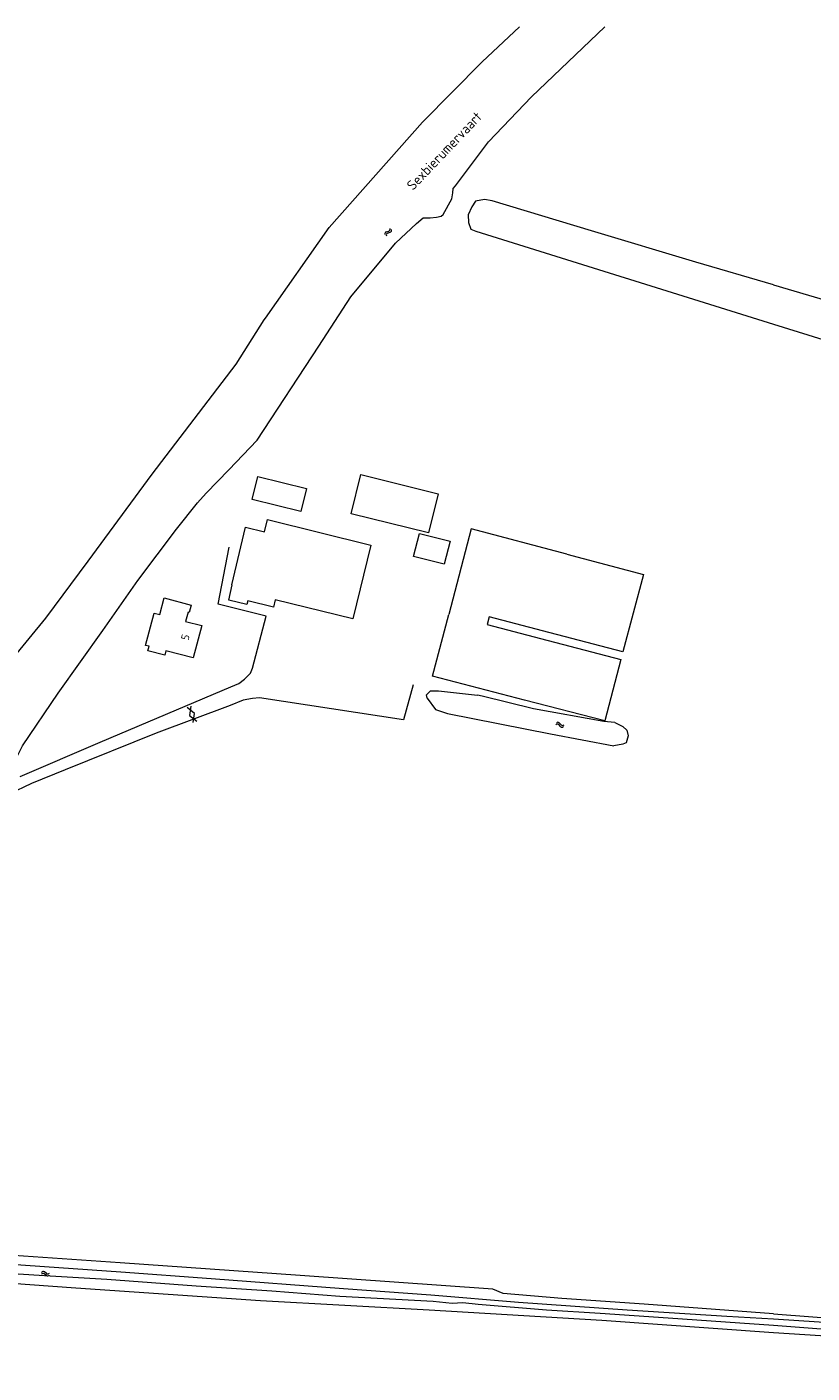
# Model space of a CAD drawing. Header units: metres. Extents: x 157366 to 159470, y 577030 to 578469.
# Tile 34 of 35: x 158811 to 159010, y 578001 to 578342. Entities that reach past the tile are written whole.
import ezdxf

# ---------------------------------------------------------------- set-up
doc = ezdxf.new("R2010")
doc.units = ezdxf.units.M
doc.header["$MEASUREMENT"] = 0
for name, color, linetype, lineweight in [('Gbkn_B01_hoofdgebouw', 1, 'Continuous', 18), ('Gbkn_S01_gesloten verharding (g)', 252, 'Continuous', 18), ('Gbkn_S05_water', 252, 'Continuous', 18), ('Gbkn_T09_insteek sloot', 252, 'Continuous', 18), ('Gbkn_V00_kant verharding', 252, 'Continuous', 18), ('Gbkn_W00_kant water (FD)', 252, 'Continuous', 18), ('Gbkn_Z02_huisnummer', 252, 'Continuous', 18), ('Gbkn_Z07_waternaam', 7, 'Continuous', 18)]:
    doc.layers.add(name, color=color, linetype=linetype, lineweight=lineweight)
doc.styles.add('NLCS-ISO-M1000-T25', font='NLCS-ISO.ttf', dxfattribs={"height": 2.5})

msp = doc.modelspace()

# ---------------------------------------------------------------- linework, layer by layer
at = {"layer": 'Gbkn_B01_hoofdgebouw', "flags": 128}
for points in [[(158881.9, 578224.87), (158880.46, 578219.04), (158868.17, 578222.07), (158869.62, 578227.89), (158881.9, 578224.87)], [(158915.18, 578223.5), (158912.73, 578213.62), (158893.16, 578218.49), (158895.6, 578228.37), (158915.18, 578223.5)], [(158898.15, 578210.56), (158893.61, 578191.88), (158874.01, 578196.75), (158873.53, 578194.84), (158867.07, 578196.44), (158866.85, 578195.56), (158862.23, 578196.67), (158863.12, 578200.51), (158863.03, 578200.53), (158866.47, 578215.09), (158871.27, 578213.95), (158872.03, 578217.01), (158898.15, 578210.56)], [(158918.2, 578211.55), (158916.71, 578205.7), (158908.95, 578207.64), (158910.44, 578213.52), (158918.2, 578211.55)], [(158947.72, 578208.26), (158923.56, 578214.64), (158917.84, 578193.01)], [(158947.72, 578208.26), (158967.06, 578203.15), (158961.89, 578183.56), (158941.55, 578188.87)], [(158855.39, 578190.19), (158853.25, 578182.05), (158846.37, 578183.86), (158846.07, 578182.7), (158841.78, 578183.82), (158842.09, 578184.98), (158841.22, 578185.21), (158843.36, 578193.37), (158844.78, 578192.99), (158845.88, 578197.19), (158852.73, 578195.39), (158852.24, 578193.53), (158851.94, 578193.6), (158851.33, 578191.26), (158855.39, 578190.19)], [(158936.99, 578171.39), (158913.72, 578177.42), (158917.84, 578193.01)], [(158928.1, 578192.39), (158927.61, 578190.45)], [(158927.61, 578190.45), (158941.05, 578186.94)], [(158941.55, 578188.87), (158928.1, 578192.39)], [(158941.05, 578186.94), (158961.39, 578181.62), (158957.34, 578166.12), (158936.99, 578171.39)]]:
    msp.add_lwpolyline(points, dxfattribs=at)
at = {"layer": 'Gbkn_S01_gesloten verharding (g)', "flags": 128}
for points in [[(158853.27, 578165.68), (158853.61, 578168.02), (158851.75, 578169.49)], [(158852.65, 578169.85), (158852.31, 578167.5), (158854.17, 578166.04)]]:
    msp.add_lwpolyline(points, dxfattribs=at)
at = {"layer": 'Gbkn_S05_water'}
for points in [[(158902.04, 578289.78, 0.417728), (158901.73, 578289.1)], [(158902.41, 578289.47, 0.417728), (158902.09, 578288.79)], [(158902.69, 578289.96, 0.417728), (158903.01, 578290.64)], [(158903.06, 578289.65, 0.417728), (158903.38, 578290.33)], [(158945.81, 578165.63, 0.417728), (158945.06, 578165.61)], [(158945.7, 578165.16, 0.417728), (158944.95, 578165.14)], [(158946.15, 578164.66, 0.417728), (158946.9, 578164.68)], [(158946.26, 578165.13, 0.417728), (158947.01, 578165.14)], [(158815.6, 578026.31, 0.417728), (158814.87, 578026.16)], [(158815.63, 578026.79, 0.417728), (158814.9, 578026.64)], [(158816.13, 578025.89, 0.417728), (158816.86, 578026.03)], [(158816.16, 578026.37, 0.417728), (158816.89, 578026.51)]]:
    msp.add_lwpolyline(points, format="xyb", dxfattribs=at)
for points in [[(158902.04, 578289.78), (158902.69, 578289.96)], [(158902.41, 578289.47), (158903.06, 578289.65)], [(158946.26, 578165.13), (158945.81, 578165.63)], [(158946.15, 578164.66), (158945.7, 578165.16)], [(158816.13, 578025.89), (158815.6, 578026.31)], [(158816.16, 578026.37), (158815.63, 578026.79)]]:
    msp.add_lwpolyline(points, dxfattribs=at)
at = {"layer": 'Gbkn_T09_insteek sloot', "flags": 128}
for points in [[(158699.75, 578075.11), (158703, 578077.88), (158717.76, 578089.72), (158727.82, 578097.74), (158740.39, 578108.43), (158748.91, 578116.98), (158757.96, 578126.36), (158766.64, 578136.34), (158776.19, 578146.48), (158791.64, 578162.98), (158797.74, 578170.3), (158806.84, 578180.89), (158816.03, 578192.12), (158826.7, 578206.48), (158842.89, 578228.51), (158864.14, 578256.34), (158871.22, 578267.48), (158871.52, 578267.9), (158887.61, 578290.89), (158911.25, 578317.46), (158926.3, 578332.71), (158935.74, 578341.58)], [(158919.55, 578301.43), (158927.92, 578312.48), (158938.82, 578323.9), (158957.31, 578341.58)], [(158909.69, 578291.9), (158911.4, 578293.34), (158913.18, 578293.33), (158914.78, 578293.45), (158915.92, 578293.74), (158916.48, 578294.17), (158918.64, 578298.09), (158918.93, 578299.64), (158919.01, 578300.76), (158919.55, 578301.43)], [(159000, 578276.38), (158980.32, 578282.09), (158953.99, 578289.99), (158928.8, 578297.6), (158926.87, 578297.96), (158924.66, 578297.52), (158923.73, 578296.06), (158922.76, 578294.08), (158922.82, 578292.1), (158923.47, 578290.47), (158924.7, 578289.95)], [(158869.4, 578237.11), (158884.98, 578260.88), (158893.13, 578273.32), (158904.41, 578286.89), (158909.69, 578291.9)], [(158924.7, 578289.95), (159000, 578266.44)], [(159000, 578276.38), (159027.9, 578268.13), (159059.67, 578258.51), (159100, 578246.48)], [(159000, 578266.44), (159018.65, 578260.62), (159100, 578235.9), (159108.22, 578233.4), (159218.33, 578200.98)], [(158799.75, 578148.78), (158807.5, 578154.57), (158810.08, 578159.83), (158819.15, 578173.16), (158830.41, 578188.98), (158839.26, 578201.62), (158849.04, 578214.58), (158854.34, 578221.22), (158856.52, 578223.65), (158862.24, 578229.63), (158869.4, 578237.11)], [(158912.43, 578171.89), (158912.2, 578172.67), (158913.27, 578173.75), (158915.27, 578173.69), (158925.16, 578172.64)], [(158959.83, 578165.72), (158957.09, 578165.97), (158939.28, 578169.16), (158926.33, 578172.34), (158925.16, 578172.64)], [(158912.43, 578171.89), (158914.5, 578168.99), (158917.54, 578167.96), (158943.59, 578162.86), (158959.58, 578159.82)], [(158959.83, 578165.72), (158961.89, 578164.7), (158962.89, 578163.77), (158963.19, 578162.34), (158962.7, 578160.55), (158961.91, 578160.26), (158959.58, 578159.82)], [(159000, 578016.19), (158967.23, 578018.67), (158946.44, 578020.07), (158931.6, 578021.34), (158929.04, 578022.4), (158880.25, 578025.85), (158834.8, 578029.07), (158785.86, 578032.44), (158734.59, 578035.98), (158698.39, 578038.56), (158685.44, 578039.35)], [(158684.41, 578033.48), (158687.23, 578032.89), (158693.35, 578031.91), (158698.09, 578031.15), (158743.83, 578027.92), (158773.48, 578026.38), (158823.58, 578022.77), (158870.26, 578019.56), (158912.88, 578017.2), (158956.57, 578014.57), (159000, 578011.46)], [(159000, 578016.19), (159039.75, 578013.2), (159091.74, 578009.25), (159142.81, 578005.24), (159143.68, 578005.36)], [(159000, 578011.46), (159023.75, 578009.94), (159071.14, 578006.25), (159115.03, 578003.11), (159139.69, 578001.36), (159142.1, 578001.41), (159142.58, 578001.23), (159142.59, 578001.21)]]:
    msp.add_lwpolyline(points, dxfattribs=at)
at = {"layer": 'Gbkn_V00_kant verharding', "flags": 128}
for points in [[(158809.47, 578152.07), (158829.76, 578160.77), (158849.01, 578168.87), (158862.76, 578174.69), (158864.8, 578175.57), (158866.25, 578176.68), (158867.76, 578178.14), (158868.2, 578179.41), (158871.71, 578192.56), (158859.56, 578195.62), (158862.3, 578210.02)], [(158908.88, 578175.23), (158906.43, 578166.38), (158870.05, 578171.95), (158868.23, 578171.74), (158865.86, 578171.32), (158862.6, 578169.97), (158843.87, 578162.99), (158820.88, 578153.74), (158812.38, 578150.32), (158806.72, 578147.59)]]:
    msp.add_lwpolyline(points, dxfattribs=at)
at = {"layer": 'Gbkn_W00_kant water (FD)', "flags": 128}
for points in [[(159000, 578014.82), (158988.18, 578015.55), (158962.99, 578017.14), (158935.52, 578019.06), (158913.32, 578020.88), (158891.22, 578022.48), (158857.78, 578025.01), (158834.95, 578026.69), (158807.2, 578028.68), (158766.68, 578031.67), (158724.8, 578034.22), (158699.54, 578036.06), (158691.29, 578036.47), (158688.52, 578037.01)], [(158795.56, 578027.19), (158815.66, 578025.85), (158831.44, 578024.92), (158854, 578023.28), (158873.15, 578022.05), (158890.34, 578020.62), (158913.88, 578019.38), (158918.69, 578018.88), (158921.46, 578019.03), (158925.31, 578018.67), (158942.57, 578017.21), (158956.11, 578016.33), (158973.3, 578015.16), (158991.44, 578013.95), (159000, 578013.32)], [(159122.78, 578005.89), (159107.77, 578006.94), (159095.24, 578007.93), (159075.39, 578009.44), (159053.39, 578010.9), (159027.19, 578013.29), (159011.47, 578014.12), (159000, 578014.82)], [(159000, 578013.32), (159015.33, 578012.18), (159036.31, 578010.54), (159058.13, 578008.9), (159080.58, 578007.26), (159103.95, 578005.41), (159127.67, 578003.81), (159140.3, 578003), (159141.1, 578002.97), (159141.52, 578003.01), (159141.98, 578003.22), (159142.08, 578003.5), (159142.18, 578003.89), (159142.18, 578004.24), (159141.86, 578004.41), (159141.48, 578004.55), (159140.78, 578004.65), (159122.78, 578005.89)]]:
    msp.add_lwpolyline(points, dxfattribs=at)

# ---------------------------------------------------------------- texts
at = {"layer": 'Gbkn_Z02_huisnummer', "style": 'NLCS-ISO-M1000-T25'}
msp.add_text('5', height=2, rotation=75.2827, dxfattribs=at).set_placement((158852.05, 578186.36))
at = {"layer": 'Gbkn_Z07_waternaam', "style": 'NLCS-ISO-M1000-T25'}
msp.add_text('Sexbierumervaart', height=2.5, rotation=46.4584, dxfattribs=at).set_placement((158908.81, 578300.07))

doc.saveas('drawing.dxf')
